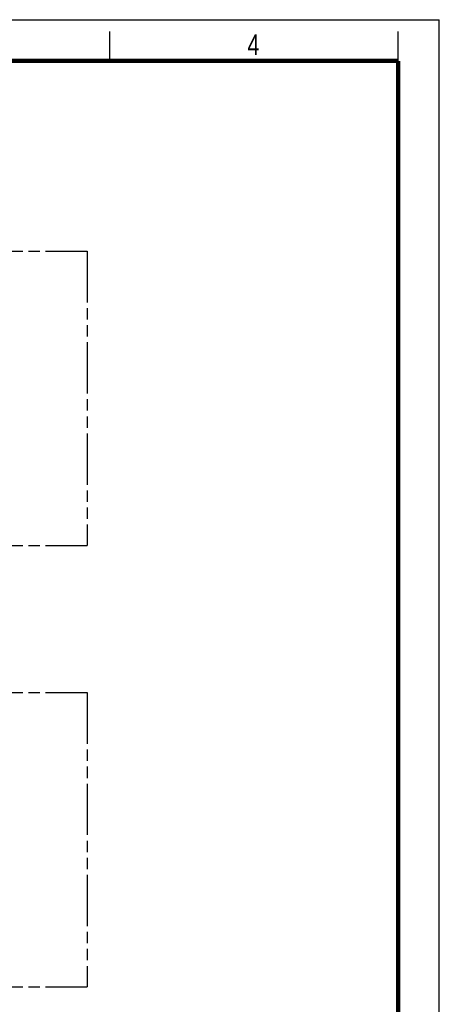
# Model space of a CAD drawing. Header units: millimetres. Extents: x 0 to 210, y 0 to 297.
# Tile 6 of 6: x 139 to 210, y 130 to 297. Entities that reach past the tile are written whole.
import ezdxf

# ---------------------------------------------------------------- set-up
doc = ezdxf.new("R2010")
doc.units = ezdxf.units.MM
doc.header["$LTSCALE"] = 19.36
doc.linetypes.add('PHANTOM', pattern=[0.8, 0.45, -0.05, 0.1, -0.05, 0.1, -0.05])
doc.layers.get('0').update_dxf_attribs({"linetype": 'CONTINUOUS'})
doc.layers.add('DEFAULT_3', color=7, linetype='PHANTOM')
doc.styles.add('TEXTSTYLE_2', font='txt', dxfattribs={"width": 0.75})

msp = doc.modelspace()

# ---------------------------------------------------------------- linework, layer by layer
at = {"color": 2, "linetype": 'CONTINUOUS'}
for p, q in [((0, 297), (210, 297)), ((210, 0), (210, 297)), ((154, 290), (154, 295)), ((203, 290), (203, 295))]:
    msp.add_line(p, q, dxfattribs=at)
at = {"color": 7, "linetype": 'CONTINUOUS', "const_width": 0.7}
for points in [[(7, 290), (203, 290)], [(203, 7), (203, 290)]]:
    msp.add_lwpolyline(points, dxfattribs=at)
at = {"layer": 'DEFAULT_3', "color": 7, "linetype": 'PHANTOM'}
for p, q in [((50.129, 257.68), (150.129, 257.68)), ((150.129, 257.68), (150.129, 207.68)), ((50.129, 207.68), (150.129, 207.68)), ((50.129, 182.68), (150.129, 182.68)), ((150.129, 182.68), (150.129, 132.68)), ((50.129, 132.68), (150.129, 132.68))]:
    msp.add_line(p, q, dxfattribs=at)

# ---------------------------------------------------------------- texts
at = {"color": 5, "linetype": 'CONTINUOUS', "style": 'TEXTSTYLE_2', "width": 0.785714}
msp.add_text('4', height=3.5, dxfattribs=at).set_placement((177.383, 290.991))

doc.saveas('drawing.dxf')
